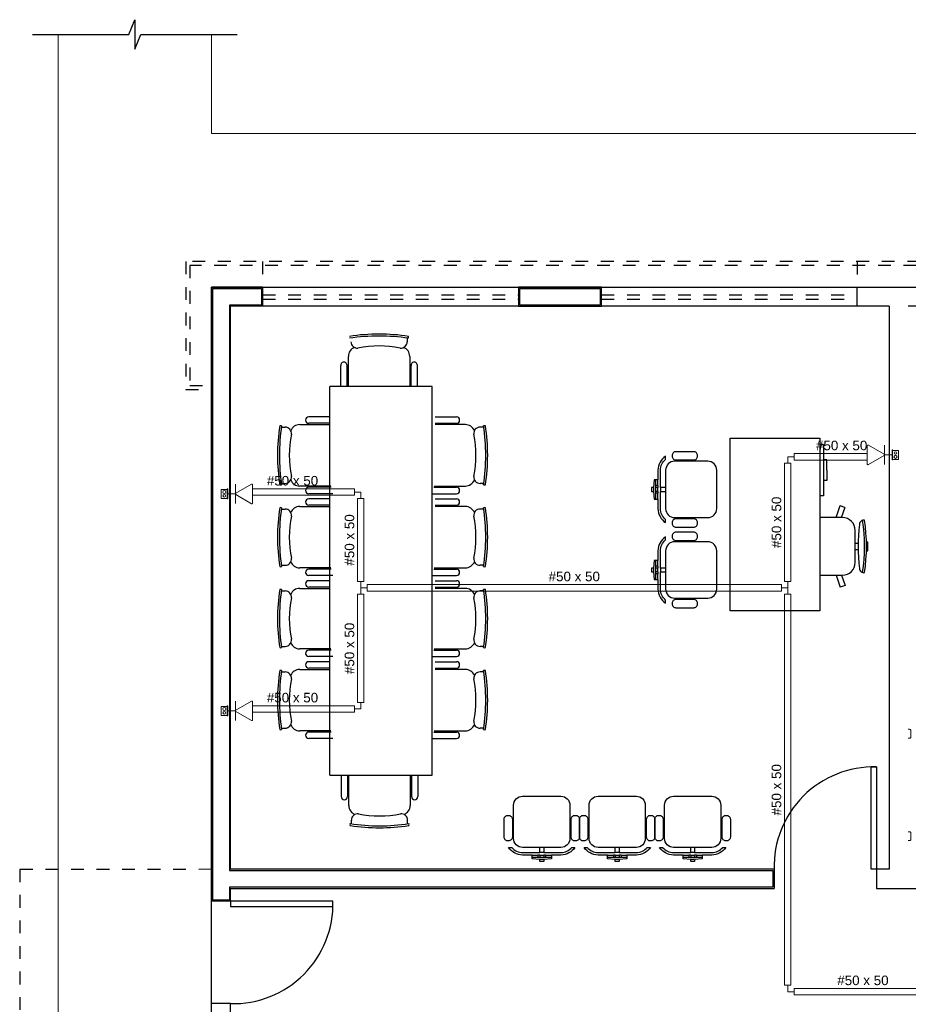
# Model space of a CAD drawing. Header units: feet. Extents: x 0 to 201, y 3 to 56.
# Tile 21 of 26: x 0 to 7, y 34 to 42. Entities that reach past the tile are written whole.
import ezdxf

# ---------------------------------------------------------------- set-up
doc = ezdxf.new("R2010")
doc.units = ezdxf.units.FT
doc.header["$LTSCALE"] = 0.1
doc.header["$MEASUREMENT"] = 0
doc.linetypes.add('HIDDEN', pattern=[0.9525, 0.635, -0.3175])
for name, color, linetype, lineweight in [('0.1', 1, 'Continuous', 9), ('CE-PT Dados', 7, 'Continuous', 5), ('IFC-Caixa de passagem-Contorno', 44, 'Continuous', 5), ('LO-Condutos', 1, 'Continuous', 5), ('LO-Conexões', 9, 'Continuous', 5), ('LO-Textos conduto', 7, 'Continuous', 5), ('LOUÇAS', 1, 'Continuous', 9)]:
    doc.layers.add(name, color=color, linetype=linetype, lineweight=lineweight)
for name, color, linetype in [('1', 1, 'Continuous'), ('ar-mob', 251, 'Continuous'), ('Arq-parede-alta', 5, 'Continuous'), ('ESQUADRIAS CORTE', 3, 'Continuous'), ('JANELA', 3, 'Continuous'), ('MOBILARIO', 8, 'Continuous'), ('parede', 5, 'Continuous'), ('porta', 3, 'Continuous'), ('PROJEÇÃO', 6, 'HIDDEN')]:
    doc.layers.add(name, color=color, linetype=linetype)
doc.styles.add('Arial', font='arial.ttf')

msp = doc.modelspace()

# ---------------------------------------------------------------- linework, layer by layer
at = {"layer": '0.1', "color": 8}
for p, q in [((1.4412, 41.7658), (1.4412, 40.9896)), ((1.4412, 34.1791), (1.4412, 34.9803))]:
    msp.add_line(p, q, dxfattribs=at)
for points in [[(0.2393, 27.7692), (0.2393, 41.7658)], [(1.4412, 40.9896), (15.4626, 40.9896)]]:
    msp.add_lwpolyline(points, dxfattribs=at)
at = {"layer": '1', "color": 8}
msp.add_lwpolyline([(0.039, 41.7657), (0.7926, 41.7658), (0.8402, 41.8811), (0.8402, 41.7658), (0.8402, 41.6505), (0.8879, 41.7658), (1.6415, 41.7658)], dxfattribs=at)
for centre, start, end in [((6.6291, 35.2507), 88.5312, 181.4688), ((1.6114, 34.9603), 268.5312, 1.4688)]:
    msp.add_arc(centre, 0.7814, start, end, dxfattribs=at)
at = {"layer": 'ar-mob', "color": 8}
for p, q in [((2.9741, 39.3887), (2.9741, 39.3598)), ((2.5134, 39.0093), (2.5134, 39.2454)), ((2.9942, 39.2454), (2.9942, 39.0093)), ((2.4533, 39.0093), (2.4533, 39.1753)), ((2.5034, 39.0093), (2.5034, 39.1753)), ((3.0042, 39.0093), (3.0042, 39.1753)), ((3.0543, 39.0093), (3.0543, 39.1753)), ((2.3686, 35.9665), (2.3686, 39.0093)), ((3.1698, 39.0093), (2.3686, 39.0093)), ((3.1698, 35.9665), (3.1698, 39.0093)), ((2.3686, 38.7718), (2.2026, 38.7718)), ((3.1941, 38.7718), (3.3601, 38.7718)), ((1.9891, 38.6917), (2.0181, 38.6917)), ((2.1325, 38.7117), (2.3686, 38.7117)), ((2.3686, 38.7217), (2.2026, 38.7217)), ((3.1941, 38.7217), (3.3601, 38.7217)), ((3.4302, 38.7117), (3.1941, 38.7117)), ((3.5736, 38.6917), (3.5446, 38.6917)), ((1.9891, 38.251), (2.0181, 38.251)), ((2.3774, 38.231), (2.1325, 38.231)), ((3.1854, 38.231), (3.4302, 38.231)), ((3.5736, 38.251), (3.5446, 38.251)), ((2.3793, 38.221), (2.2026, 38.221)), ((2.3929, 38.1709), (2.2026, 38.1709)), ((3.1698, 38.1709), (3.3601, 38.1709)), ((3.1835, 38.221), (3.3601, 38.221)), ((2.3686, 38.1309), (2.2026, 38.1309)), ((2.3686, 38.0808), (2.2026, 38.0808)), ((3.1941, 38.1309), (3.3601, 38.1309)), ((3.1941, 38.0808), (3.3601, 38.0808)), ((1.9891, 38.0508), (2.0181, 38.0508)), ((2.1325, 38.0708), (2.3686, 38.0708)), ((3.4302, 38.0708), (3.1941, 38.0708)), ((3.5736, 38.0508), (3.5446, 38.0508)), ((1.9891, 37.6101), (2.0181, 37.6101)), ((2.3774, 37.5901), (2.1325, 37.5901)), ((2.3793, 37.5801), (2.2026, 37.5801)), ((3.1835, 37.5801), (3.3601, 37.5801)), ((3.1854, 37.5901), (3.4302, 37.5901)), ((3.5736, 37.6101), (3.5446, 37.6101)), ((2.3929, 37.53), (2.2026, 37.53)), ((2.3686, 37.49), (2.2026, 37.49)), ((3.1698, 37.53), (3.3601, 37.53)), ((3.1941, 37.49), (3.3601, 37.49)), ((1.9891, 37.4099), (2.0181, 37.4099)), ((2.1325, 37.4299), (2.3686, 37.4299)), ((2.3686, 37.4399), (2.2026, 37.4399)), ((3.1941, 37.4399), (3.3601, 37.4399)), ((3.4302, 37.4299), (3.1941, 37.4299)), ((3.5736, 37.4099), (3.5446, 37.4099)), ((1.9891, 36.9759), (2.0181, 36.9759)), ((2.3774, 36.9559), (2.1325, 36.9559)), ((2.3793, 36.9459), (2.2026, 36.9459)), ((3.1835, 36.9459), (3.3601, 36.9459)), ((3.1854, 36.9559), (3.4302, 36.9559)), ((3.5736, 36.9759), (3.5446, 36.9759)), ((2.3929, 36.8958), (2.2026, 36.8958)), ((2.3686, 36.8558), (2.2026, 36.8558)), ((3.1698, 36.8958), (3.3601, 36.8958)), ((3.1941, 36.8558), (3.3601, 36.8558)), ((1.9891, 36.7757), (2.0181, 36.7757)), ((2.1325, 36.7957), (2.3686, 36.7957)), ((2.3686, 36.8057), (2.2026, 36.8057)), ((3.1941, 36.8057), (3.3601, 36.8057)), ((3.4302, 36.7957), (3.1941, 36.7957)), ((3.5736, 36.7757), (3.5446, 36.7757)), ((1.9891, 36.335), (2.0181, 36.335)), ((2.3774, 36.315), (2.1325, 36.315)), ((2.3793, 36.305), (2.2026, 36.305)), ((3.1835, 36.305), (3.3601, 36.305)), ((3.1854, 36.315), (3.4302, 36.315)), ((3.5736, 36.335), (3.5446, 36.335)), ((2.3929, 36.2549), (2.2026, 36.2549)), ((3.1698, 36.2549), (3.3601, 36.2549)), ((2.3686, 35.9665), (3.1698, 35.9665)), ((2.4568, 35.9665), (2.4568, 35.8006)), ((2.5069, 35.9665), (2.5069, 35.8006)), ((2.5169, 35.7304), (2.5169, 35.9665)), ((2.9976, 35.9665), (2.9976, 35.7304)), ((3.0077, 35.9665), (3.0077, 35.8006)), ((3.0577, 35.9665), (3.0577, 35.8006)), ((2.5369, 35.5871), (2.5369, 35.616)), ((2.9776, 35.5871), (2.9776, 35.616))]:
    msp.add_line(p, q, dxfattribs=at)
for centre, radius, start, end in [((2.7538, 37.9052), 1.5147, 81.25271, 98.74729), ((2.7538, 37.8901), 1.5147, 81.25271, 98.74729), ((2.9662, 39.3947), 0.0195, 337.31822, 22.68178), ((2.5885, 39.2454), 0.0751, 111.05196, 180), ((2.5838, 39.3607), 0.0504, 181.01676, 275.36905), ((2.7537, 38.5154), 0.812, 78.25145, 101.73489), ((2.9237, 39.3607), 0.0504, 264.66866, 358.99107), ((2.9191, 39.2454), 0.0751, 0, 68.92478), ((2.4784, 39.1753), 0.025, 0, 180.00002), ((3.0292, 39.1753), 0.025, 0, 180.00002), ((2.2026, 38.7468), 0.025, 90, 270), ((3.3601, 38.7468), 0.025, 270, 89.99996), ((3.4727, 38.4713), 1.5147, 171.25271, 188.74729), ((3.4877, 38.4713), 1.5147, 171.25271, 188.74729), ((1.9831, 38.6837), 0.0195, 67.31822, 112.68178), ((2.0172, 38.6413), 0.0504, 354.66866, 88.99107), ((2.1325, 38.6366), 0.0751, 90, 158.92478), ((3.4302, 38.6366), 0.0751, 21.07522, 90), ((3.5455, 38.6413), 0.0504, 91.00893, 185.33134), ((3.5796, 38.6837), 0.0195, 67.31822, 112.68178), ((2.075, 38.4713), 1.5147, 351.25271, 8.74729), ((2.09, 38.4713), 1.5147, 351.25271, 8.74729), ((2.8624, 38.4712), 0.812, 168.25145, 191.73489), ((2.7003, 38.4712), 0.812, 348.26511, 11.74855), ((2.0172, 38.3014), 0.0504, 271.01676, 5.36905), ((3.5455, 38.3014), 0.0504, 174.63095, 268.98324), ((1.9831, 38.2578), 0.0185, 245.98113, 294.01887), ((2.1325, 38.3061), 0.0751, 201.05196, 270), ((3.4302, 38.3061), 0.0751, 270, 338.94804), ((3.5796, 38.2578), 0.0185, 245.98113, 294.01887), ((2.2026, 38.1959), 0.025, 90, 270), ((3.3601, 38.1959), 0.025, 270, 89.99996), ((2.2026, 38.1059), 0.025, 90, 270), ((3.3601, 38.1059), 0.025, 270, 89.99996), ((3.4727, 37.8304), 1.5147, 171.25271, 188.74729), ((3.4877, 37.8304), 1.5147, 171.25271, 188.74729), ((1.9831, 38.0428), 0.0195, 67.31822, 112.68178), ((2.0172, 38.0004), 0.0504, 354.66866, 88.99107), ((2.1325, 37.9957), 0.0751, 90, 158.92478), ((3.4302, 37.9957), 0.0751, 21.07522, 90), ((3.5455, 38.0004), 0.0504, 91.00893, 185.33134), ((3.5796, 38.0428), 0.0195, 67.31822, 112.68178), ((2.075, 37.8304), 1.5147, 351.25271, 8.74729), ((2.09, 37.8304), 1.5147, 351.25271, 8.74729), ((2.8624, 37.8303), 0.812, 168.25145, 191.73489), ((2.7003, 37.8303), 0.812, 348.26511, 11.74855), ((2.0172, 37.6605), 0.0504, 271.01676, 5.36905), ((2.1325, 37.6652), 0.0751, 201.05196, 270), ((3.4302, 37.6652), 0.0751, 270, 338.94804), ((3.5455, 37.6605), 0.0504, 174.63095, 268.98324), ((1.9831, 37.6169), 0.0185, 245.98113, 294.01887), ((2.2026, 37.555), 0.025, 90, 270), ((3.3601, 37.555), 0.025, 270, 89.99996), ((3.5796, 37.6169), 0.0185, 245.98113, 294.01887), ((2.2026, 37.465), 0.025, 90, 270), ((3.3601, 37.465), 0.025, 270, 89.99996), ((3.4293, 37.1929), 1.4713, 171.12424, 188.87576), ((3.4443, 37.1929), 1.4713, 171.12424, 188.87576), ((1.9831, 37.4019), 0.0195, 67.31822, 112.68178), ((2.0172, 37.3595), 0.0504, 354.66866, 88.99107), ((2.1325, 37.3548), 0.0751, 90, 158.92478), ((3.4302, 37.3548), 0.0751, 21.07522, 90), ((3.5455, 37.3595), 0.0504, 91.00893, 185.33134), ((3.5796, 37.4019), 0.0195, 67.31822, 112.68178), ((2.1184, 37.1929), 1.4713, 351.12424, 8.87576), ((2.1335, 37.1929), 1.4713, 351.12424, 8.87576), ((2.8302, 37.1928), 0.7798, 168.0103, 191.97575), ((2.7325, 37.1928), 0.7798, 348.02425, 11.9897), ((2.0172, 37.0263), 0.0504, 271.01676, 5.36905), ((2.1325, 37.031), 0.0751, 201.05196, 270), ((3.4302, 37.031), 0.0751, 270, 338.94804), ((3.5455, 37.0263), 0.0504, 174.63095, 268.98324), ((1.9831, 36.9827), 0.0185, 245.98113, 294.01887), ((2.2026, 36.9208), 0.025, 90, 270), ((3.3601, 36.9208), 0.025, 270, 89.99996), ((3.5796, 36.9827), 0.0185, 245.98113, 294.01887), ((2.2026, 36.8308), 0.025, 90, 270), ((3.3601, 36.8308), 0.025, 270, 89.99996), ((3.4727, 36.5553), 1.5147, 171.25271, 188.74729), ((3.4877, 36.5553), 1.5147, 171.25271, 188.74729), ((1.9831, 36.7677), 0.0195, 67.31822, 112.68178), ((2.0172, 36.7253), 0.0504, 354.66866, 88.99107), ((2.1325, 36.7206), 0.0751, 90, 158.92478), ((3.4302, 36.7206), 0.0751, 21.07522, 90), ((3.5455, 36.7253), 0.0504, 91.00893, 185.33134), ((3.5796, 36.7677), 0.0195, 67.31822, 112.68178), ((2.075, 36.5553), 1.5147, 351.25271, 8.74729), ((2.09, 36.5553), 1.5147, 351.25271, 8.74729), ((2.8624, 36.5552), 0.812, 168.25145, 191.73489), ((2.7003, 36.5552), 0.812, 348.26511, 11.74855), ((2.0172, 36.3854), 0.0504, 271.01676, 5.36905), ((3.5455, 36.3854), 0.0504, 174.63095, 268.98324), ((1.9831, 36.3418), 0.0185, 245.98113, 294.01887), ((2.1325, 36.3901), 0.0751, 201.05196, 270), ((2.2026, 36.2799), 0.025, 90, 270), ((3.3601, 36.2799), 0.025, 270, 89.99996), ((3.4302, 36.3901), 0.0751, 270, 338.94804), ((3.5796, 36.3418), 0.0185, 245.98113, 294.01887), ((2.4818, 35.8006), 0.025, 180, 359.99998), ((3.0327, 35.8006), 0.025, 180, 359.99998), ((2.592, 35.7304), 0.0751, 180, 248.92478), ((2.9225, 35.7304), 0.0751, 291.05196, 0), ((2.5873, 35.6152), 0.0504, 84.66866, 178.99107), ((2.7574, 36.4604), 0.812, 258.25145, 281.73489), ((2.9272, 35.6152), 0.0504, 1.01676, 95.36905), ((2.5449, 35.5811), 0.0195, 157.31822, 202.68178), ((2.7573, 37.0857), 1.5147, 261.25271, 278.74729), ((2.7573, 37.0707), 1.5147, 261.25271, 278.74729), ((2.9708, 35.5811), 0.0185, 335.98113, 24.01887)]:
    msp.add_arc(centre, radius, start, end, dxfattribs=at)
at = {"layer": 'Arq-parede-alta', "color": 8, "ltscale": 0.03}
for p, q in [((1.8418, 39.7878), (1.8418, 39.6375)), ((1.8418, 39.6375), (1.5914, 39.6375)), ((6.7493, 39.6375), (6.4991, 39.6375))]:
    msp.add_line(p, q, dxfattribs=at)
for points in [[(1.8418, 39.7877), (1.4412, 39.7877)], [(6.4991, 39.7876), (7.2783, 39.7877), (7.2783, 39.6375), (6.8995, 39.6375)], [(6.7493, 39.6375), (6.7493, 35.2307)]]:
    msp.add_lwpolyline(points, dxfattribs=at)
at = {"layer": 'CE-PT Dados', "color": 3}
for p, q in [((6.5775, 38.4036), (6.5775, 38.5453)), ((6.5865, 38.5504), (6.7092, 38.4797)), ((6.7122, 38.4745), (6.7122, 38.5501)), ((6.7092, 38.4693), (6.5865, 38.3984)), ((6.7122, 38.4745), (6.7725, 38.4745)), ((6.7122, 38.4745), (6.7122, 38.3988)), ((1.6285, 38.1687), (1.6285, 38.2443)), ((1.6315, 38.1739), (1.7542, 38.2447)), ((1.7632, 38.2395), (1.7631, 38.0979)), ((1.6285, 38.1687), (1.5682, 38.1687)), ((1.6285, 38.1687), (1.6285, 38.0931)), ((1.7541, 38.0927), (1.6315, 38.1635)), ((1.6285, 36.4709), (1.6285, 36.5465)), ((1.6315, 36.4761), (1.7542, 36.5469)), ((1.7632, 36.5417), (1.7631, 36.4001)), ((1.6285, 36.4709), (1.5682, 36.4709)), ((1.6285, 36.4709), (1.6285, 36.3953)), ((1.7541, 36.3949), (1.6315, 36.4657))]:
    msp.add_line(p, q, dxfattribs=at)
for points in [[(6.5865, 38.5504), (6.5859, 38.5508), (6.5853, 38.551), (6.5846, 38.5512), (6.5839, 38.5512), (6.5832, 38.5512), (6.5825, 38.5512), (6.5818, 38.551), (6.5812, 38.5508), (6.5805, 38.5504), (6.5799, 38.5501), (6.5794, 38.5496), (6.5789, 38.5491), (6.5785, 38.5485), (6.5782, 38.5479), (6.5779, 38.5473), (6.5777, 38.5466), (6.5776, 38.5459), (6.5775, 38.5453)], [(6.7092, 38.4693), (6.7097, 38.4696), (6.7103, 38.4701), (6.7108, 38.4706), (6.7112, 38.4712), (6.7115, 38.4718), (6.7118, 38.4724), (6.712, 38.4731), (6.7121, 38.4738), (6.7122, 38.4745), (6.7121, 38.4752), (6.712, 38.4758), (6.7118, 38.4765), (6.7115, 38.4771), (6.7112, 38.4778), (6.7108, 38.4783), (6.7103, 38.4788), (6.7097, 38.4793), (6.7092, 38.4797)], [(6.5775, 38.4036), (6.5775, 38.4029), (6.5776, 38.4022), (6.5778, 38.4016), (6.5781, 38.4009), (6.5784, 38.4003), (6.5789, 38.3998), (6.5793, 38.3993), (6.5799, 38.3988), (6.5805, 38.3984), (6.5811, 38.3981), (6.5817, 38.3979), (6.5824, 38.3977), (6.5831, 38.3976), (6.5838, 38.3976), (6.5845, 38.3977), (6.5852, 38.3979), (6.5858, 38.3981), (6.5865, 38.3984)], [(1.7632, 38.2395), (1.7631, 38.2402), (1.763, 38.2409), (1.7628, 38.2416), (1.7625, 38.2422), (1.7622, 38.2428), (1.7618, 38.2434), (1.7613, 38.2439), (1.7608, 38.2443), (1.7602, 38.2447), (1.7596, 38.245), (1.7589, 38.2453), (1.7582, 38.2454), (1.7575, 38.2455), (1.7568, 38.2455), (1.7561, 38.2454), (1.7555, 38.2453), (1.7548, 38.245), (1.7542, 38.2447)], [(1.6315, 38.1739), (1.6309, 38.1735), (1.6304, 38.173), (1.6299, 38.1725), (1.6295, 38.172), (1.6291, 38.1714), (1.6289, 38.1707), (1.6287, 38.1701), (1.6285, 38.1694), (1.6285, 38.1687), (1.6285, 38.168), (1.6287, 38.1673), (1.6289, 38.1666), (1.6291, 38.166), (1.6295, 38.1654), (1.6299, 38.1648), (1.6304, 38.1643), (1.6309, 38.1639), (1.6315, 38.1635)], [(1.7541, 38.0927), (1.7547, 38.0924), (1.7554, 38.0921), (1.7561, 38.092), (1.7568, 38.0919), (1.7575, 38.0919), (1.7582, 38.092), (1.7588, 38.0921), (1.7595, 38.0924), (1.7601, 38.0927), (1.7607, 38.0931), (1.7612, 38.0935), (1.7617, 38.094), (1.7621, 38.0946), (1.7625, 38.0952), (1.7628, 38.0958), (1.763, 38.0965), (1.7631, 38.0972), (1.7631, 38.0979)], [(1.7632, 36.5417), (1.7631, 36.5424), (1.763, 36.5431), (1.7628, 36.5438), (1.7625, 36.5444), (1.7622, 36.545), (1.7618, 36.5456), (1.7613, 36.5461), (1.7608, 36.5465), (1.7602, 36.5469), (1.7596, 36.5472), (1.7589, 36.5475), (1.7582, 36.5476), (1.7575, 36.5477), (1.7568, 36.5477), (1.7561, 36.5476), (1.7555, 36.5475), (1.7548, 36.5472), (1.7542, 36.5469)], [(1.6315, 36.4761), (1.6309, 36.4757), (1.6304, 36.4753), (1.6299, 36.4747), (1.6295, 36.4742), (1.6291, 36.4736), (1.6289, 36.4729), (1.6287, 36.4723), (1.6285, 36.4716), (1.6285, 36.4709), (1.6285, 36.4702), (1.6287, 36.4695), (1.6289, 36.4688), (1.6291, 36.4682), (1.6295, 36.4676), (1.6299, 36.467), (1.6304, 36.4665), (1.6309, 36.4661), (1.6315, 36.4657)], [(1.7541, 36.3949), (1.7547, 36.3946), (1.7554, 36.3943), (1.7561, 36.3942), (1.7568, 36.3941), (1.7575, 36.3941), (1.7582, 36.3942), (1.7588, 36.3943), (1.7595, 36.3946), (1.7601, 36.3949), (1.7607, 36.3953), (1.7612, 36.3957), (1.7617, 36.3962), (1.7621, 36.3968), (1.7625, 36.3974), (1.7628, 36.398), (1.763, 36.3987), (1.7631, 36.3994), (1.7631, 36.4001)]]:
    msp.add_lwpolyline(points, dxfattribs=at)
at = {"layer": 'Defpoints', "color": 8}
msp.add_lwpolyline([(1.4412, 39.7877), (14.9918, 39.7877), (14.9918, 28.3702), (9.0528, 28.3702), (9.0528, 25.3656), (33.0194, 25.3656), (33.0191, 13.948), (1.4412, 13.948), (1.4412, 25.3656), (6.7493, 25.3656), (6.7493, 28.3702), (1.4412, 28.3702)], close=True, dxfattribs=at)
at = {"layer": 'ESQUADRIAS CORTE', "color": 8}
for p, q in [((1.8418, 39.7877), (3.8448, 39.7876)), ((4.4961, 39.7876), (6.4991, 39.7876)), ((3.8448, 39.6375), (1.8418, 39.6375)), ((6.4991, 39.6375), (4.4961, 39.6374))]:
    msp.add_line(p, q, dxfattribs=at)
at = {"layer": 'IFC-Caixa de passagem-Contorno', "color": 4}
for p, q in [((6.7725, 38.5135), (6.7725, 38.4355)), ((6.7725, 38.5135), (6.7755, 38.5135)), ((6.7755, 38.5135), (6.7755, 38.4355)), ((6.7755, 38.5095), (6.823, 38.5095)), ((6.823, 38.5095), (6.823, 38.4395)), ((6.7725, 38.4355), (6.7755, 38.4355)), ((6.7755, 38.4395), (6.823, 38.4395)), ((1.5177, 38.1337), (1.5177, 38.2037)), ((1.5652, 38.2037), (1.5177, 38.2037)), ((1.5652, 38.1297), (1.5652, 38.2077)), ((1.5682, 38.2077), (1.5652, 38.2077)), ((1.5682, 38.1297), (1.5682, 38.2077)), ((1.5652, 38.1337), (1.5177, 38.1337)), ((1.5682, 38.1297), (1.5652, 38.1297)), ((1.5177, 36.4359), (1.5177, 36.5059)), ((1.5652, 36.5059), (1.5177, 36.5059)), ((1.5652, 36.4319), (1.5652, 36.5099)), ((1.5682, 36.5099), (1.5652, 36.5099)), ((1.5682, 36.4319), (1.5682, 36.5099)), ((1.5652, 36.4359), (1.5177, 36.4359)), ((1.5682, 36.4319), (1.5652, 36.4319))]:
    msp.add_line(p, q, dxfattribs=at)
for centre, radius in [((6.7993, 38.4595), 0.0125), ((6.7993, 38.4895), 0.00995), ((1.5414, 38.1837), 0.0125), ((1.5414, 38.1537), 0.00995), ((1.5414, 36.4859), 0.0125), ((1.5414, 36.4559), 0.00995)]:
    msp.add_circle(centre, radius, dxfattribs=at)
at = {"layer": 'JANELA', "color": 8}
for points in [[(1.5814, 35.2207), (5.8379, 35.2207), (5.8379, 35.0905), (1.5814, 35.0905), (1.5814, 34.9903), (1.4512, 34.9903), (1.4512, 39.7776), (1.8318, 39.7776), (1.8318, 39.6474), (1.5814, 39.6474)], [(3.8561, 39.7776), (4.486, 39.7776), (4.486, 39.6474), (3.8561, 39.6474)]]:
    msp.add_lwpolyline(points, close=True, dxfattribs=at)
at = {"layer": 'LO-Condutos', "linetype": 'Continuous'}
for p, q in [((6.5775, 38.4845), (6.0053, 38.4845)), ((5.9303, 38.4095), (5.9303, 37.4841)), ((5.9803, 38.4095), (5.9803, 37.4841)), ((6.5775, 38.4345), (6.0053, 38.4345)), ((1.7631, 38.1587), (2.5606, 38.1587)), ((1.7632, 38.2087), (2.5606, 38.2087)), ((2.5856, 38.1337), (2.5856, 37.4841)), ((2.6356, 38.1337), (2.6356, 37.4841)), ((5.9053, 37.4591), (2.6606, 37.4591)), ((2.5856, 37.3841), (2.5856, 36.5359)), ((2.6356, 37.3841), (2.6356, 36.5359)), ((5.9053, 37.4091), (2.6606, 37.4091)), ((5.9303, 37.3841), (5.9303, 34.3226)), ((5.9803, 37.3841), (5.9803, 34.3226)), ((1.7631, 36.4609), (2.5607, 36.4609)), ((1.7632, 36.5109), (2.5607, 36.5109)), ((6.0053, 34.2976), (7.0824, 34.2976)), ((6.0053, 34.2476), (7.0824, 34.2476))]:
    msp.add_line(p, q, dxfattribs=at)
at = {"layer": 'LO-Conexões', "color": 3}
for p, q in [((5.9553, 38.4595), (6.0053, 38.4595)), ((5.9553, 38.4595), (5.9553, 38.4095)), ((6.0053, 38.4845), (6.0053, 38.4345)), ((5.9803, 38.4095), (5.9303, 38.4095)), ((2.5606, 38.1587), (2.5606, 38.2087)), ((2.6106, 38.1837), (2.5606, 38.1837)), ((2.6106, 38.1837), (2.6106, 38.1337)), ((2.6356, 38.1337), (2.5856, 38.1337)), ((2.5856, 37.4841), (2.6356, 37.4841)), ((2.6106, 37.4341), (2.6106, 37.4841)), ((2.6606, 37.4591), (2.6606, 37.4091)), ((5.9053, 37.4091), (5.9053, 37.4591)), ((5.9303, 37.4841), (5.9803, 37.4841)), ((5.9553, 37.4341), (5.9553, 37.4841)), ((2.6356, 37.3841), (2.5856, 37.3841)), ((2.6106, 37.4341), (2.6106, 37.3841)), ((2.6106, 37.4341), (2.6606, 37.4341)), ((5.9553, 37.4341), (5.9053, 37.4341)), ((5.9803, 37.3841), (5.9303, 37.3841)), ((5.9553, 37.4341), (5.9553, 37.3841)), ((2.5856, 36.5359), (2.6356, 36.5359)), ((2.6106, 36.4859), (2.6106, 36.5359)), ((2.5606, 36.4609), (2.5606, 36.5109)), ((2.6106, 36.4859), (2.5606, 36.4859)), ((5.9303, 34.3226), (5.9803, 34.3226)), ((5.9553, 34.2726), (5.9553, 34.3226)), ((6.0053, 34.2976), (6.0053, 34.2476)), ((5.9553, 34.2726), (6.0053, 34.2726))]:
    msp.add_line(p, q, dxfattribs=at)
at = {"layer": 'LOUÇAS', "color": 8}
for points in [[(6.8995, 36.2564), (6.9095, 36.2564, 0.414214), (6.9195, 36.2665), (6.9195, 36.2665), (6.9195, 36.3165, 0.414214), (6.9095, 36.3266), (6.9095, 36.3266), (6.8995, 36.3266)], [(6.8995, 35.4552), (6.9095, 35.4552, 0.414214), (6.9195, 35.4652), (6.9195, 35.4652), (6.9195, 35.5153, 0.414214), (6.9095, 35.5253), (6.9095, 35.5253), (6.8995, 35.5253)]]:
    msp.add_lwpolyline(points, format="xyb", dxfattribs=at)
at = {"layer": 'MOBILARIO', "color": 8}
for p, q in [((6.2062, 38.5557), (6.2363, 38.5557)), ((6.2363, 38.5557), (6.2363, 38.1551)), ((6.2613, 38.4355), (6.2363, 38.4355)), ((6.2613, 38.3554), (6.2613, 38.4355)), ((6.2613, 38.3554), (6.2613, 38.2753)), ((4.9387, 38.2343), (4.9186, 38.2343)), ((4.9186, 38.2343), (4.9186, 38.2193)), ((4.9387, 38.2343), (4.9387, 38.2193)), ((6.2613, 38.2753), (6.2363, 38.2753)), ((4.9036, 38.2193), (4.9036, 38.1892)), ((4.9387, 38.2193), (4.9186, 38.2193)), ((4.9387, 38.1892), (4.9186, 38.1892)), ((4.9387, 38.1742), (4.9186, 38.1742)), ((4.9387, 38.1892), (4.9387, 38.1742)), ((6.2363, 38.1551), (6.2062, 38.1551)), ((6.3352, 37.9834), (6.3658, 38.0774)), ((6.4034, 38.0635), (6.3653, 38.0759)), ((6.3773, 37.9834), (6.4039, 38.0651)), ((6.3832, 37.9834), (6.2062, 37.9834)), ((6.4833, 37.6328), (6.4833, 37.8832)), ((6.4833, 37.783), (6.5075, 37.783)), ((6.5717, 37.7931), (6.5826, 37.7931)), ((6.4833, 37.733), (6.5075, 37.733)), ((6.5717, 37.723), (6.5826, 37.723)), ((4.9036, 37.5888), (4.9036, 37.5587)), ((4.9387, 37.6038), (4.9186, 37.6038)), ((4.9186, 37.6038), (4.9186, 37.5888)), ((4.9387, 37.5888), (4.9186, 37.5888)), ((4.9387, 37.5587), (4.9186, 37.5587)), ((4.9387, 37.5437), (4.9186, 37.5437)), ((4.9387, 37.6038), (4.9387, 37.5888)), ((4.9387, 37.5587), (4.9387, 37.5437)), ((6.2062, 37.5327), (6.3832, 37.5327)), ((6.3352, 37.5327), (6.3658, 37.4386)), ((6.3773, 37.5327), (6.4039, 37.451)), ((6.4039, 37.451), (6.3658, 37.4386)), ((3.9982, 35.3424), (3.9982, 35.3224)), ((4.0133, 35.3424), (3.9982, 35.3424)), ((4.0133, 35.3424), (4.0133, 35.3224)), ((4.0433, 35.3073), (4.0133, 35.3073)), ((4.0433, 35.3424), (4.0433, 35.3224)), ((4.0583, 35.3424), (4.0433, 35.3424)), ((4.0583, 35.3224), (4.0433, 35.3224)), ((4.0583, 35.3424), (4.0583, 35.3224)), ((4.5892, 35.3424), (4.5892, 35.3224)), ((4.6042, 35.3424), (4.5892, 35.3424)), ((4.6042, 35.3424), (4.6042, 35.3224)), ((4.6342, 35.3073), (4.6042, 35.3073)), ((4.6342, 35.3424), (4.6342, 35.3224)), ((4.6492, 35.3424), (4.6342, 35.3424)), ((4.6492, 35.3224), (4.6342, 35.3224)), ((4.6492, 35.3424), (4.6492, 35.3224)), ((5.1801, 35.3424), (5.1801, 35.3224)), ((5.1951, 35.3424), (5.1801, 35.3424)), ((5.1951, 35.3424), (5.1951, 35.3224)), ((5.2251, 35.3073), (5.1951, 35.3073)), ((5.2251, 35.3424), (5.2251, 35.3224)), ((5.2401, 35.3424), (5.2251, 35.3424)), ((5.2401, 35.3224), (5.2251, 35.3224)), ((5.2401, 35.3424), (5.2401, 35.3224))]:
    msp.add_line(p, q, dxfattribs=at)
at = {"layer": 'MOBILARIO'}
msp.add_lwpolyline([(5.5052, 37.2537), (5.5052, 38.6058), (6.2062, 38.6058), (6.2062, 37.2537)], close=True, dxfattribs=at)
for points in [[(4.9987, 38.1892), (4.9987, 38.054, 0.414214), (5.0689, 37.9839), (5.0689, 37.9839), (5.3293, 37.9839, 0.414214), (5.3994, 38.054), (5.3994, 38.054), (5.3994, 38.3545, 0.414214), (5.3293, 38.4246), (5.3293, 38.4246), (5.0689, 38.4246, 0.414214), (4.9987, 38.3545), (4.9987, 38.3545), (4.9987, 38.2193), (4.9587, 38.2193), (4.9587, 38.3545, -0.223888), (4.9987, 38.4395), (4.9987, 38.4395), (4.9987, 38.4642, 0.255924), (4.9387, 38.3545), (4.9387, 38.3545), (4.9387, 38.2794), (4.9086, 38.2794), (4.9036, 38.2193), (4.8886, 38.2193), (4.8886, 38.1892), (4.9036, 38.1892), (4.9086, 38.1291), (4.9387, 38.1291), (4.9387, 38.054, 0.255924), (4.9987, 37.9443), (4.9987, 37.9443), (4.9987, 37.969, -0.223888), (4.9587, 38.054), (4.9587, 38.054), (4.9587, 38.1892), (4.9987, 38.1892)], [(5.0789, 38.4346), (5.2191, 38.4346, 0.414214), (5.2491, 38.4646), (5.2491, 38.4646), (5.2491, 38.4697, 0.414214), (5.2191, 38.4997), (5.2191, 38.4997), (5.0789, 38.4997, 0.414214), (5.0488, 38.4697), (5.0488, 38.4697), (5.0488, 38.4646, 0.414214), (5.0789, 38.4346), (5.0789, 38.4346)], [(5.0488, 37.9439), (5.0488, 37.9388, 0.414214), (5.0789, 37.9088), (5.0789, 37.9088), (5.2191, 37.9088, 0.414214), (5.2491, 37.9388), (5.2491, 37.9388), (5.2491, 37.9439, 0.414214), (5.2191, 37.9739), (5.2191, 37.9739), (5.0789, 37.9739, 0.414214), (5.0488, 37.9439), (5.0488, 37.9439)], [(5.0789, 37.8041), (5.2191, 37.8041, 0.414214), (5.2491, 37.8341), (5.2491, 37.8341), (5.2491, 37.8392, 0.414214), (5.2191, 37.8692), (5.2191, 37.8692), (5.0789, 37.8692, 0.414214), (5.0488, 37.8392), (5.0488, 37.8392), (5.0488, 37.8341, 0.414214), (5.0789, 37.8041), (5.0789, 37.8041)], [(4.9987, 37.5587), (4.9987, 37.4235, 0.414214), (5.0689, 37.3534), (5.0689, 37.3534), (5.3293, 37.3534, 0.414214), (5.3994, 37.4235), (5.3994, 37.4235), (5.3994, 37.724, 0.414214), (5.3293, 37.7941), (5.3293, 37.7941), (5.0689, 37.7941, 0.414214), (4.9987, 37.724), (4.9987, 37.724), (4.9987, 37.5888), (4.9587, 37.5888), (4.9587, 37.724, -0.223888), (4.9987, 37.809), (4.9987, 37.809), (4.9987, 37.8337, 0.255924), (4.9387, 37.724), (4.9387, 37.724), (4.9387, 37.6489), (4.9086, 37.6489), (4.9036, 37.5888), (4.8886, 37.5888), (4.8886, 37.5587), (4.9036, 37.5587), (4.9086, 37.4986), (4.9387, 37.4986), (4.9387, 37.4235, 0.255924), (4.9987, 37.3138), (4.9987, 37.3138), (4.9987, 37.3385, -0.223888), (4.9587, 37.4235), (4.9587, 37.4235), (4.9587, 37.5587), (4.9987, 37.5587)], [(5.0488, 37.3134), (5.0488, 37.3083, 0.414214), (5.0789, 37.2783), (5.0789, 37.2783), (5.2191, 37.2783, 0.414214), (5.2491, 37.3083), (5.2491, 37.3083), (5.2491, 37.3134, 0.414214), (5.2191, 37.3434), (5.2191, 37.3434), (5.0789, 37.3434, 0.414214), (5.0488, 37.3134), (5.0488, 37.3134)], [(4.0133, 35.4025), (3.8781, 35.4025, -0.414214), (3.808, 35.4726), (3.808, 35.4726), (3.808, 35.733, -0.414214), (3.8781, 35.8031), (3.8781, 35.8031), (4.1785, 35.8031, -0.414214), (4.2486, 35.733), (4.2486, 35.733), (4.2486, 35.4726, -0.414214), (4.1785, 35.4025), (4.1785, 35.4025), (4.0433, 35.4025), (4.0433, 35.3624), (4.1785, 35.3624, 0.223888), (4.2635, 35.4025), (4.2635, 35.4025), (4.2882, 35.4025, -0.255924), (4.1785, 35.3424), (4.1785, 35.3424), (4.1034, 35.3424), (4.1034, 35.3123), (4.0433, 35.3073), (4.0433, 35.2923), (4.0133, 35.2923), (4.0133, 35.3073), (3.9532, 35.3123), (3.9532, 35.3424), (3.8781, 35.3424, -0.255924), (3.7684, 35.4025), (3.7684, 35.4025), (3.7931, 35.4025, 0.223888), (3.8781, 35.3624), (3.8781, 35.3624), (4.0133, 35.3624), (4.0133, 35.4025)], [(4.6042, 35.4025), (4.469, 35.4025, -0.414214), (4.3989, 35.4726), (4.3989, 35.4726), (4.3989, 35.733, -0.414214), (4.469, 35.8031), (4.469, 35.8031), (4.7694, 35.8031, -0.414214), (4.8395, 35.733), (4.8395, 35.733), (4.8395, 35.4726, -0.414214), (4.7694, 35.4025), (4.7694, 35.4025), (4.6342, 35.4025), (4.6342, 35.3624), (4.7694, 35.3624, 0.223888), (4.8544, 35.4025), (4.8544, 35.4025), (4.8791, 35.4025, -0.255924), (4.7694, 35.3424), (4.7694, 35.3424), (4.6943, 35.3424), (4.6943, 35.3123), (4.6342, 35.3073), (4.6342, 35.2923), (4.6042, 35.2923), (4.6042, 35.3073), (4.5441, 35.3123), (4.5441, 35.3424), (4.469, 35.3424, -0.255924), (4.3593, 35.4025), (4.3593, 35.4025), (4.384, 35.4025, 0.223888), (4.469, 35.3624), (4.469, 35.3624), (4.6042, 35.3624), (4.6042, 35.4025)], [(5.1951, 35.4025), (5.0599, 35.4025, -0.414214), (4.9898, 35.4726), (4.9898, 35.4726), (4.9898, 35.733, -0.414214), (5.0599, 35.8031), (5.0599, 35.8031), (5.3603, 35.8031, -0.414214), (5.4304, 35.733), (5.4304, 35.733), (5.4304, 35.4726, -0.414214), (5.3603, 35.4025), (5.3603, 35.4025), (5.2251, 35.4025), (5.2251, 35.3624), (5.3603, 35.3624, 0.223888), (5.4453, 35.4025), (5.4453, 35.4025), (5.47, 35.4025, -0.255924), (5.3603, 35.3424), (5.3603, 35.3424), (5.2852, 35.3424), (5.2852, 35.3123), (5.2251, 35.3073), (5.2251, 35.2923), (5.1951, 35.2923), (5.1951, 35.3073), (5.135, 35.3123), (5.135, 35.3424), (5.0599, 35.3424, -0.255924), (4.9502, 35.4025), (4.9502, 35.4025), (4.9749, 35.4025, 0.223888), (5.0599, 35.3624), (5.0599, 35.3624), (5.1951, 35.3624), (5.1951, 35.4025)], [(3.7679, 35.4526), (3.7629, 35.4526, -0.414214), (3.7328, 35.4826), (3.7328, 35.4826), (3.7328, 35.6228, -0.414214), (3.7629, 35.6529), (3.7629, 35.6529), (3.7679, 35.6529, -0.414214), (3.7979, 35.6228), (3.7979, 35.6228), (3.7979, 35.4826, -0.414214), (3.7679, 35.4526), (3.7679, 35.4526)], [(4.2586, 35.4826), (4.2586, 35.6228, -0.414214), (4.2887, 35.6529), (4.2887, 35.6529), (4.2937, 35.6529, -0.414214), (4.3237, 35.6228), (4.3237, 35.6228), (4.3237, 35.4826, -0.414214), (4.2937, 35.4526), (4.2937, 35.4526), (4.2887, 35.4526, -0.414214), (4.2586, 35.4826), (4.2586, 35.4826)], [(4.3588, 35.4526), (4.3538, 35.4526, -0.414214), (4.3237, 35.4826), (4.3237, 35.4826), (4.3237, 35.6228, -0.414214), (4.3538, 35.6529), (4.3538, 35.6529), (4.3588, 35.6529, -0.414214), (4.3888, 35.6228), (4.3888, 35.6228), (4.3888, 35.4826, -0.414214), (4.3588, 35.4526), (4.3588, 35.4526)], [(4.8495, 35.4826), (4.8495, 35.6228, -0.414214), (4.8796, 35.6529), (4.8796, 35.6529), (4.8846, 35.6529, -0.414214), (4.9146, 35.6228), (4.9146, 35.6228), (4.9146, 35.4826, -0.414214), (4.8846, 35.4526), (4.8846, 35.4526), (4.8796, 35.4526, -0.414214), (4.8495, 35.4826), (4.8495, 35.4826)], [(4.9497, 35.4526), (4.9447, 35.4526, -0.414214), (4.9146, 35.4826), (4.9146, 35.4826), (4.9146, 35.6228, -0.414214), (4.9447, 35.6529), (4.9447, 35.6529), (4.9497, 35.6529, -0.414214), (4.9797, 35.6228), (4.9797, 35.6228), (4.9797, 35.4826, -0.414214), (4.9497, 35.4526), (4.9497, 35.4526)], [(5.4405, 35.4826), (5.4405, 35.6228, -0.414214), (5.4705, 35.6529), (5.4705, 35.6529), (5.4755, 35.6529, -0.414214), (5.5056, 35.6228), (5.5056, 35.6228), (5.5056, 35.4826, -0.414214), (5.4755, 35.4526), (5.4755, 35.4526), (5.4705, 35.4526, -0.414214), (5.4405, 35.4826), (5.4405, 35.4826)]]:
    msp.add_lwpolyline(points, format="xyb", dxfattribs=at)
for points in [[(4.9186, 38.2794), (4.9186, 38.2343)], [(4.9387, 38.2343), (4.9387, 38.2794)], [(4.9186, 38.2193), (4.9186, 38.1892)], [(4.9186, 38.1892), (4.9186, 38.1742)], [(4.9186, 38.1742), (4.9186, 38.1291)], [(4.9387, 38.1892), (4.9387, 38.2193)], [(4.9387, 38.1291), (4.9387, 38.1742)], [(4.9587, 38.2193), (4.9587, 38.1892)], [(4.9987, 38.2193), (4.9987, 38.1892)], [(4.9186, 37.6489), (4.9186, 37.6038)], [(4.9387, 37.6038), (4.9387, 37.6489)], [(4.9186, 37.5888), (4.9186, 37.5587)], [(4.9186, 37.5587), (4.9186, 37.5437)], [(4.9186, 37.5437), (4.9186, 37.4986)], [(4.9387, 37.5587), (4.9387, 37.5888)], [(4.9387, 37.4986), (4.9387, 37.5437)], [(4.9587, 37.5888), (4.9587, 37.5587)], [(4.9987, 37.5888), (4.9987, 37.5587)], [(4.0433, 35.4025), (4.0133, 35.4025)], [(4.6342, 35.4025), (4.6042, 35.4025)], [(5.2251, 35.4025), (5.1951, 35.4025)], [(3.9532, 35.3424), (3.9982, 35.3424)], [(3.9982, 35.3224), (3.9532, 35.3224)], [(4.0133, 35.3224), (3.9982, 35.3224)], [(4.0433, 35.3624), (4.0133, 35.3624)], [(4.0133, 35.3424), (4.0433, 35.3424)], [(4.0433, 35.3224), (4.0133, 35.3224)], [(4.0583, 35.3424), (4.1034, 35.3424)], [(4.1034, 35.3224), (4.0583, 35.3224)], [(4.5441, 35.3424), (4.5892, 35.3424)], [(4.5892, 35.3224), (4.5441, 35.3224)], [(4.6042, 35.3224), (4.5892, 35.3224)], [(4.6342, 35.3624), (4.6042, 35.3624)], [(4.6042, 35.3424), (4.6342, 35.3424)], [(4.6342, 35.3224), (4.6042, 35.3224)], [(4.6492, 35.3424), (4.6943, 35.3424)], [(4.6943, 35.3224), (4.6492, 35.3224)], [(5.135, 35.3424), (5.1801, 35.3424)], [(5.1801, 35.3224), (5.135, 35.3224)], [(5.1951, 35.3224), (5.1801, 35.3224)], [(5.2251, 35.3624), (5.1951, 35.3624)], [(5.1951, 35.3424), (5.2251, 35.3424)], [(5.2251, 35.3224), (5.1951, 35.3224)], [(5.2401, 35.3424), (5.2852, 35.3424)], [(5.2852, 35.3224), (5.2401, 35.3224)]]:
    msp.add_lwpolyline(points, dxfattribs=at)
at = {"layer": 'MOBILARIO', "color": 8}
for centre, radius, start, end in [((6.3832, 37.8832), 0.1002, 0, 90), ((8.181, 37.758), 1.6737, 174.06971, 185.93029), ((6.5511, 37.9288), 0.0349, 80.82879, 176.562), ((5.1462, 37.758), 1.4105, 351.63017, 8.36983), ((5.1612, 37.758), 1.4105, 351.63017, 8.36983), ((4.7317, 37.758), 1.8512, 358.91498, 1.08502), ((6.3832, 37.6328), 0.1002, 270, 0), ((6.5511, 37.5872), 0.0349, 183.438, 279.17121)]:
    msp.add_arc(centre, radius, start, end, dxfattribs=at)
at = {"layer": 'parede', "color": 8}
for p, q in [((6.4991, 39.6375), (6.4991, 39.7876)), ((1.5914, 35.2307), (1.5914, 39.6375)), ((5.8479, 35.2307), (1.5914, 35.2307)), ((5.8479, 35.2307), (5.8479, 35.0804)), ((6.7493, 35.2307), (6.609, 35.2307)), ((6.6491, 35.2307), (6.6491, 35.0804)), ((6.6491, 35.2307), (6.6491, 35.0804)), ((1.5914, 34.9803), (1.5914, 35.0804)), ((1.5914, 35.0804), (5.8479, 35.0804)), ((6.6491, 35.0804), (8.9526, 35.0804)), ((1.5914, 34.9803), (1.4412, 34.9803)), ((1.5914, 34.1791), (1.4412, 34.1791)), ((1.4412, 32.9272), (1.4412, 34.1791))]:
    msp.add_line(p, q, dxfattribs=at)
for points in [[(1.4412, 39.7877), (1.4412, 34.9803)], [(1.5914, 33.0774), (1.5914, 34.1791)]]:
    msp.add_lwpolyline(points, dxfattribs=at)
msp.add_lwpolyline([(3.8448, 39.6375), (4.4961, 39.6375), (4.4961, 39.7876), (3.8448, 39.7876)], close=True, dxfattribs=at)
at = {"layer": 'porta', "color": 8}
for points in [[(6.6491, 36.0319), (6.6491, 35.2307), (6.609, 35.2307), (6.609, 36.0319)], [(6.6491, 36.0319), (6.6491, 35.2307), (6.609, 35.2307), (6.609, 36.0319)], [(2.3926, 34.9803), (1.5914, 34.9803), (1.5914, 34.9403), (2.3926, 34.9403)]]:
    msp.add_lwpolyline(points, close=True, dxfattribs=at)
at = {"layer": 'PROJEÇÃO', "color": 8, "ltscale": 0.7}
for p, q in [((1.8418, 39.9879), (1.8418, 39.7875)), ((6.4991, 39.9878), (6.4991, 39.7874)), ((1.8418, 39.7276), (3.8448, 39.7276)), ((1.8418, 39.6926), (3.8448, 39.6926)), ((4.4961, 39.7275), (6.4991, 39.7275)), ((4.4961, 39.6925), (6.4991, 39.6925))]:
    msp.add_line(p, q, dxfattribs=at)
for points in [[(14.9918, 38.9865), (15.1922, 38.9865), (15.1922, 39.9881), (1.2408, 39.9881), (1.2408, 38.9865), (1.4468, 38.9865)], [(14.9918, 39.0166), (15.1621, 39.0166), (15.1621, 39.958), (1.2709, 39.958), (1.2709, 39.0166), (1.4468, 39.0166)], [(1.4412, 35.2305), (1.4412, 35.2305), (-0.0611, 35.2298), (-0.0611, 32.928), (1.4412, 32.9272)]]:
    msp.add_lwpolyline(points, dxfattribs=at)

# ---------------------------------------------------------------- texts
at = {"layer": 'LO-Textos conduto', "char_height": 0.075, "width": 0.803735, "attachment_point": 8, "line_spacing_factor": 0.6, "style": 'Arial'}
for insert in [(6.3773, 38.5097), (2.076, 38.2339), (4.283, 37.4843), (2.076, 36.5361), (6.5439, 34.3228)]:
    msp.add_mtext('#50 x 50', dxfattribs=dict(at, insert=insert))
at = {"layer": 'LO-Textos conduto', "char_height": 0.075, "width": 0.803735, "attachment_point": 8, "rotation": 90.00021, "line_spacing_factor": 0.6, "style": 'Arial'}
for insert in [(5.9051, 37.9468), (2.5604, 37.8089), (2.5604, 36.96), (5.9051, 35.8533)]:
    msp.add_mtext('#50 x 50', dxfattribs=dict(at, insert=insert))

doc.saveas('drawing.dxf')
